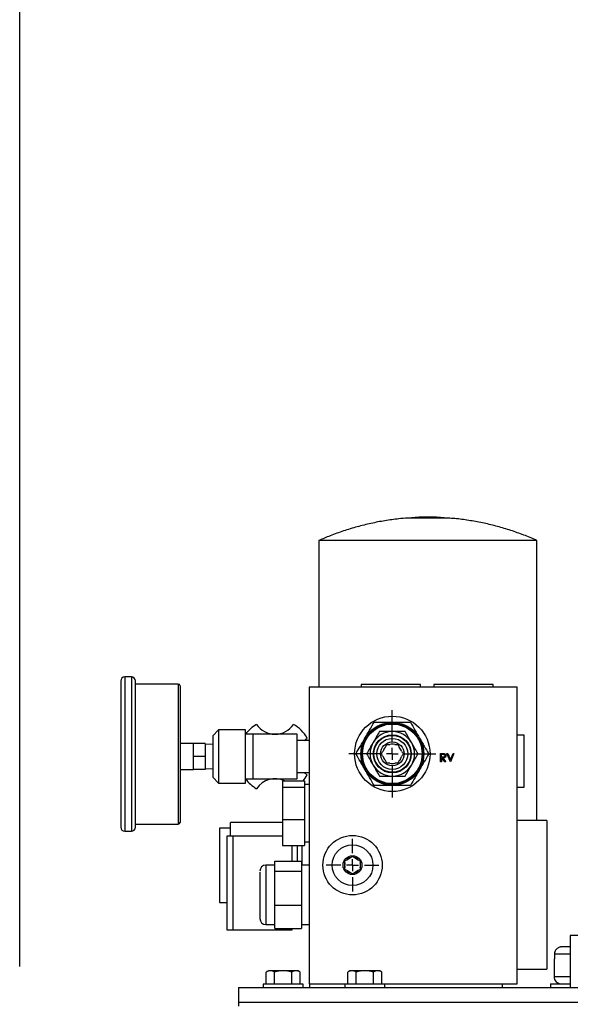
# Model space of a CAD drawing. Header units: inches. Extents: x 4 to 172, y 4 to 132.
# Tile 25 of 40: x 86.22 to 95.49, y 83.42 to 100. Entities that reach past the tile are written whole.
import ezdxf

# ---------------------------------------------------------------- set-up
doc = ezdxf.new("R2010")
doc.units = ezdxf.units.IN
doc.header["$LTSCALE"] = 16
doc.header["$MEASUREMENT"] = 0
doc.linetypes.add('CENTERX2', pattern=[0.8, 0.5, -0.1, 0.1, -0.1])
doc.layers.add('CENTER', color=40, linetype='CENTERX2')
doc.layers.add('DIMENSIONS', color=140, linetype='Continuous', lineweight=25)
doc.styles.add('SLDTEXTSTYLE0', font='TXT', dxfattribs={"width": 0.7})
doc.dimstyles.new('SLDDIMSTYLE0', dxfattribs={"dimtxt": 1.359375, "dimasz": 2.08, "dimexe": 0, "dimexo": 0.0625, "dimgap": 0.339844, "dimtad": 0, "dimtih": 1, "dimtoh": 1, "dimrnd": 1e-09, "dimzin": 12, "dimdsep": 46, "dimtxsty": 'SLDTEXTSTYLE0', "dimsah": 1, "dimcen": 0.09, "dimadec": 0, "dimazin": 3, "dimtfac": 1, "dimtofl": 0, "dimtmove": 0, "dimatfit": 3, "dimfxl": 0, "dimfrac": 2, "dimtolj": 1, "dimtzin": 12, "dimarcsym": 0})

# ---------------------------------------------------------------- blocks, each defined once
blk = doc.blocks.new('_D_5')
at = {"layer": 'DIMENSIONS'}
for p, q in [((86.217, 84.053), (86.217, 111.36)), ((110.592, 84.053), (110.592, 111.36)), ((86.217, 109.36), (94.079, 109.36)), ((95.921, 109.36), (95.465, 109.36)), ((95.465, 109.36), (95.465, 107.2)), ((101.092, 109.36), (101.548, 109.36)), ((101.548, 109.36), (101.548, 107.2)), ((110.592, 109.36), (102.934, 109.36)), ((95.465, 107.2), (95.921, 107.2)), ((101.548, 107.2), (101.092, 107.2))]:
    blk.add_line(p, q, dxfattribs=at)
for points in [[(86.217, 109.36), (88.297, 109.04), (88.297, 109.68)], [(110.592, 109.36), (108.512, 109.68), (108.512, 109.04)]]:
    blk.add_solid(points, dxfattribs=at)
at = {"layer": 'DIMENSIONS', "char_height": 1.3333, "attachment_point": 1, "style": 'SLDTEXTSTYLE0'}
for s, insert in [('24.38', (95.921, 111.383)), ('619.1', (95.921, 108.919))]:
    blk.add_mtext(s, dxfattribs=dict(at, insert=insert))
blk = doc.blocks.new('SW_CENTERMARKSYMBOL_1')
at = {"layer": 'CENTER', "color": 0}
for p, q in [((0, 0.2), (0, 0.4435)), ((-0.2, 0), (-0.4435, 0)), ((0, 0), (-0.1, 0)), ((0, 0), (0, 0.1)), ((0, 0), (0, -0.1)), ((0, 0), (0.1, 0)), ((0.2, 0), (0.4435, 0)), ((0, -0.2), (0, -0.4435))]:
    blk.add_line(p, q, dxfattribs=at)
blk = doc.blocks.new('SW_CENTERMARKSYMBOL_2')
at = {"layer": 'CENTER', "color": 0}
for p, q in [((0, 0.2), (0, 0.735)), ((-0.2, 0), (-0.735, 0)), ((0, 0), (-0.1, 0)), ((0, 0), (0, 0.1)), ((0, 0), (0, -0.1)), ((0, 0), (0.1, 0)), ((0.2, 0), (0.735, 0)), ((0, -0.2), (0, -0.735))]:
    blk.add_line(p, q, dxfattribs=at)

msp = doc.modelspace()

# ---------------------------------------------------------------- linework, layer by layer
for p, q in [((92.947, 91.622), (92.749, 91.609)), ((93.436, 91.609), (92.749, 91.609)), ((93.238, 91.622), (92.947, 91.622)), ((93.436, 91.609), (93.238, 91.622)), ((91.258, 91.231), (91.258, 88.762)), ((93.093, 91.231), (91.258, 91.231)), ((94.928, 91.231), (93.093, 91.231)), ((94.928, 86.512), (94.928, 91.231)), ((88.098, 88.933), (87.988, 88.933)), ((87.988, 88.933), (87.988, 86.333)), ((88.098, 88.933), (88.098, 86.333)), ((88.888, 88.813), (88.168, 88.813)), ((88.888, 88.813), (88.888, 86.453)), ((91.093, 88.762), (91.093, 83.762)), ((94.593, 88.762), (91.093, 88.762)), ((91.968, 88.807), (91.968, 88.762)), ((92.968, 88.807), (91.968, 88.807)), ((92.968, 88.762), (92.968, 88.807)), ((93.193, 88.807), (93.193, 88.762)), ((94.193, 88.807), (93.193, 88.807)), ((94.193, 88.762), (94.193, 88.807)), ((94.593, 83.762), (94.593, 88.762)), ((89.568, 88.043), (89.468, 87.943)), ((89.468, 87.943), (89.468, 87.243)), ((90.018, 88.043), (89.568, 88.043)), ((89.568, 88.043), (89.568, 87.143)), ((90.018, 87.143), (90.018, 88.043)), ((90.143, 87.967), (90.018, 87.967)), ((90.143, 87.967), (90.143, 87.217)), ((90.893, 87.967), (90.143, 87.967)), ((90.893, 87.217), (90.893, 87.967)), ((91.006, 87.861), (91.059, 87.904)), ((92.49, 88.012), (92.495, 88.012)), ((94.715, 87.95), (94.593, 87.95)), ((94.715, 87.075), (94.715, 87.95)), ((89.143, 87.813), (88.918, 87.813)), ((89.143, 87.812), (89.143, 87.813)), ((89.143, 87.723), (89.143, 87.812)), ((89.343, 87.812), (89.143, 87.812)), ((89.343, 87.812), (89.343, 87.593)), ((89.468, 87.795), (89.343, 87.799)), ((91.093, 87.861), (90.893, 87.861)), ((92.166, 87.822), (92.169, 87.827)), ((92.816, 87.827), (92.819, 87.822)), ((89.143, 87.682), (89.143, 87.723)), ((89.143, 87.593), (89.143, 87.682)), ((89.343, 87.593), (89.143, 87.593)), ((89.143, 87.504), (89.143, 87.593)), ((89.343, 87.593), (89.343, 87.375)), ((93.307, 87.643), (93.334, 87.643)), ((93.307, 87.505), (93.307, 87.643)), ((93.319, 87.583), (93.319, 87.629)), ((93.319, 87.629), (93.345, 87.629)), ((93.344, 87.583), (93.319, 87.583)), ((93.319, 87.569), (93.319, 87.505)), ((93.329, 87.569), (93.319, 87.569)), ((93.38, 87.505), (93.329, 87.569)), ((93.345, 87.569), (93.395, 87.505)), ((93.413, 87.643), (93.426, 87.643)), ((93.471, 87.505), (93.413, 87.643)), ((93.426, 87.643), (93.472, 87.534)), ((93.472, 87.534), (93.518, 87.643)), ((93.531, 87.643), (93.473, 87.505)), ((93.518, 87.643), (93.531, 87.643)), ((89.143, 87.464), (89.143, 87.504)), ((89.143, 87.375), (89.143, 87.464)), ((92.169, 87.447), (92.166, 87.452)), ((92.819, 87.452), (92.816, 87.447)), ((93.319, 87.505), (93.307, 87.505)), ((93.395, 87.505), (93.38, 87.505)), ((93.473, 87.505), (93.471, 87.505)), ((88.918, 87.373), (89.143, 87.373)), ((89.343, 87.375), (89.143, 87.375)), ((89.143, 87.373), (89.143, 87.375)), ((89.343, 87.387), (89.468, 87.392)), ((89.468, 87.243), (89.568, 87.143)), ((90.893, 87.323), (91.093, 87.323)), ((91.059, 87.28), (91.006, 87.323)), ((92.495, 87.262), (92.49, 87.262)), ((89.568, 87.143), (90.018, 87.143)), ((90.018, 87.219), (90.143, 87.219)), ((90.143, 87.217), (90.893, 87.217)), ((90.643, 87.181), (91.013, 87.181)), ((90.643, 87.181), (90.643, 87.076)), ((90.643, 87.076), (90.643, 86.532)), ((90.643, 87.076), (91.013, 87.076)), ((91.013, 87.181), (91.013, 87.076)), ((91.093, 87.121), (91.013, 87.121)), ((91.013, 87.076), (91.013, 86.532)), ((94.593, 87.075), (94.715, 87.075)), ((88.168, 86.453), (88.888, 86.453)), ((90.643, 86.481), (89.768, 86.481)), ((89.768, 86.252), (89.768, 86.481)), ((90.643, 86.532), (90.643, 86.093)), ((90.643, 86.532), (91.013, 86.532)), ((91.013, 86.532), (91.013, 86.093)), ((95.093, 86.512), (94.593, 86.512)), ((95.093, 86.512), (95.093, 84.012)), ((87.988, 86.333), (88.098, 86.333)), ((89.768, 86.388), (89.584, 86.388)), ((89.584, 86.388), (89.584, 85.762)), ((89.808, 86.252), (89.708, 86.252)), ((89.708, 86.252), (89.708, 85.462)), ((90.643, 86.252), (89.808, 86.252)), ((89.808, 86.252), (89.808, 84.672)), ((89.808, 86.252), (89.808, 85.462)), ((90.643, 86.093), (91.013, 86.093)), ((90.808, 85.831), (90.808, 86.093)), ((90.893, 86.093), (90.893, 85.831)), ((90.971, 86.093), (90.971, 85.762)), ((91.013, 86.154), (91.093, 86.154)), ((89.584, 85.762), (89.584, 85.136)), ((90.513, 85.762), (90.363, 85.762)), ((90.363, 85.762), (90.363, 84.762)), ((90.513, 85.831), (90.963, 85.831)), ((90.513, 85.66), (90.513, 85.831)), ((90.963, 85.831), (90.963, 85.66)), ((91.093, 85.762), (90.963, 85.762)), ((91.695, 85.724), (91.695, 85.8)), ((91.726, 85.854), (91.791, 85.892)), ((91.854, 85.892), (91.919, 85.854)), ((91.951, 85.8), (91.951, 85.724)), ((90.513, 85.091), (90.513, 85.66)), ((90.513, 85.66), (90.963, 85.66)), ((90.963, 85.66), (90.963, 85.091)), ((91.791, 85.632), (91.726, 85.67)), ((91.919, 85.67), (91.854, 85.632)), ((89.708, 85.462), (89.708, 84.672)), ((89.808, 85.462), (89.808, 84.672)), ((89.584, 85.136), (89.708, 85.136)), ((90.513, 84.693), (90.513, 85.091)), ((90.513, 85.091), (90.963, 85.091)), ((90.963, 85.091), (90.963, 84.693)), ((90.363, 84.762), (90.513, 84.762)), ((90.963, 84.762), (91.093, 84.762)), ((89.708, 84.672), (89.808, 84.672)), ((89.808, 84.672), (90.808, 84.672)), ((90.513, 84.693), (90.963, 84.693)), ((90.808, 84.672), (90.808, 84.693)), ((95.491, 84.575), (95.491, 83.7)), ((96.28, 84.575), (95.491, 84.575)), ((95.222, 84.262), (95.222, 84.187)), ((95.491, 84.262), (95.222, 84.262)), ((95.217, 84.187), (95.217, 83.887)), ((95.222, 84.187), (95.217, 84.187)), ((90.405, 83.985), (90.366, 83.962)), ((90.366, 83.755), (90.366, 83.962)), ((90.438, 83.985), (90.405, 83.985)), ((90.655, 83.985), (90.438, 83.985)), ((90.51, 83.755), (90.51, 83.962)), ((90.871, 83.985), (90.655, 83.985)), ((90.799, 83.755), (90.799, 83.962)), ((90.905, 83.985), (90.871, 83.985)), ((90.943, 83.962), (90.905, 83.985)), ((90.943, 83.755), (90.943, 83.962)), ((91.09, 84.026), (91.09, 83.967)), ((91.093, 84.026), (91.09, 84.026)), ((91.09, 83.967), (91.093, 83.967)), ((91.78, 83.985), (91.741, 83.962)), ((91.741, 83.755), (91.741, 83.962)), ((91.813, 83.985), (91.78, 83.985)), ((92.03, 83.985), (91.813, 83.985)), ((91.885, 83.755), (91.885, 83.962)), ((92.246, 83.985), (92.03, 83.985)), ((92.174, 83.755), (92.174, 83.962)), ((92.28, 83.985), (92.246, 83.985)), ((92.318, 83.962), (92.28, 83.985)), ((92.318, 83.755), (92.318, 83.962)), ((94.593, 84.012), (95.093, 84.012)), ((90.317, 83.755), (90.317, 83.7)), ((90.993, 83.755), (90.317, 83.755)), ((90.993, 83.7), (90.993, 83.755)), ((91.093, 83.762), (91.741, 83.762)), ((91.096, 83.762), (91.096, 83.7)), ((91.692, 83.755), (91.692, 83.7)), ((92.368, 83.755), (91.692, 83.755)), ((92.318, 83.762), (94.593, 83.762)), ((92.368, 83.7), (92.368, 83.755)), ((94.346, 83.7), (94.346, 83.762)), ((95.155, 83.762), (95.155, 83.7)), ((95.155, 83.762), (95.491, 83.762)), ((95.217, 83.887), (95.491, 83.887)), ((89.905, 83.7), (89.905, 83.45)), ((89.905, 83.7), (106.905, 83.7)), ((89.905, 83.45), (89.905, 83.387)), ((106.905, 83.45), (89.905, 83.45))]:
    msp.add_line(p, q)
for centre, radius in [((92.493, 87.637), 0.635), ((92.493, 87.637), 0.53), ((92.493, 87.637), 0.516), ((92.493, 87.637), 0.502), ((92.493, 87.637), 0.32), ((92.493, 87.637), 0.311), ((92.493, 87.637), 0.261), ((92.493, 87.637), 0.2), ((91.823, 85.762), 0.5), ((91.823, 85.762), 0.344), ((91.823, 85.762), 0.159)]:
    msp.add_circle(centre, radius)
for centre, radius, start, end in [((87.988, 88.863), 0.07, 90, 180), ((88.098, 88.863), 0.07, 0, 90), ((88.888, 88.783), 0.03, 0, 90), ((90.518, 87.592), 0.625, 119.9264, 143.1301), ((90.518, 88.342), 0.375, 213.749, 326.251), ((90.518, 87.592), 0.625, 29.9264, 60.0736), ((92.493, 87.637), 0.375, 90.4389, 149.5611), ((92.493, 87.637), 0.375, 30.4389, 89.5611), ((92.493, 87.637), 0.375, 150.4389, 209.5611), ((92.493, 87.637), 0.162, 135.75, 164.25), ((92.493, 87.637), 0.163, 75.75, 104.25), ((92.493, 87.637), 0.162, 15.75, 44.25), ((92.493, 87.637), 0.375, 330.4389, 29.5611), ((92.493, 87.637), 0.162, 195.75, 224.25), ((92.493, 87.637), 0.163, 315.75, 344.25), ((92.493, 87.637), 0.375, 210.4389, 269.5611), ((92.493, 87.637), 0.163, 255.75, 284.25), ((92.493, 87.637), 0.375, 270.4389, 329.5611), ((90.518, 87.592), 0.625, 318.8995, 330.0736), ((90.518, 87.592), 0.625, 216.8699, 240.0736), ((90.518, 86.842), 0.375, 64.7376, 146.251), ((88.888, 86.483), 0.03, 270, 0), ((87.988, 86.403), 0.07, 180, 270), ((88.098, 86.403), 0.07, 270, 0), ((90.363, 85.662), 0.1, 90, 180), ((91.823, 85.762), 0.134, 163.4963, 196.5037), ((91.823, 85.762), 0.134, 103.4963, 136.5037), ((91.823, 85.762), 0.134, 43.4963, 76.5037), ((91.823, 85.762), 0.134, 343.4963, 16.5037), ((91.823, 85.762), 0.134, 223.4963, 256.5037), ((91.823, 85.762), 0.134, 283.4963, 316.5037), ((90.363, 84.862), 0.1, 180, 270), ((91.11, 84.026), 0.02, 148.2117, 180), ((95.342, 83.887), 0.125, 180, 270)]:
    msp.add_arc(centre, radius, start, end)
for points, knots in [([(92.749, 91.608), (92.7, 91.604), (92.572, 91.594), (92.367, 91.565), (92.132, 91.521), (91.9, 91.463), (91.67, 91.393), (91.456, 91.317), (91.321, 91.258), (91.259, 91.231)], [0, 0, 0, 0, 0.094953, 0.248986, 0.403449, 0.558356, 0.713724, 0.869572, 1, 1, 1, 1]), ([(94.924, 91.232), (94.914, 91.237), (94.834, 91.274), (94.68, 91.334), (94.461, 91.411), (94.237, 91.476), (94.01, 91.53), (93.779, 91.571), (93.587, 91.597), (93.471, 91.605), (93.432, 91.608)], [0, 0, 0, 0, 0.021332, 0.171045, 0.321203, 0.471793, 0.622805, 0.774232, 0.926068, 1, 1, 1, 1]), ([(87.918, 88.863), (87.918, 88.863), (87.918, 88.733), (87.918, 88.272), (87.918, 87.959), (87.918, 87.307), (87.918, 86.994), (87.918, 86.533), (87.918, 86.403), (87.918, 86.403)], [0, 0, 0, 0, 0.25, 0.25, 0.5, 0.5, 0.75, 0.75, 1, 1, 1, 1]), ([(88.168, 86.403), (88.168, 86.403), (88.168, 86.533), (88.168, 86.994), (88.168, 87.307), (88.168, 87.959), (88.168, 88.272), (88.168, 88.733), (88.168, 88.863), (88.168, 88.863)], [0, 0, 0, 0, 0.25, 0.25, 0.5, 0.5, 0.75, 0.75, 1, 1, 1, 1]), ([(88.918, 88.783), (88.918, 88.783), (88.918, 88.783), (88.918, 88.782), (88.918, 88.781), (88.918, 88.78), (88.918, 88.778), (88.918, 88.776), (88.918, 88.774), (88.918, 88.771), (88.918, 88.767), (88.918, 88.759), (88.918, 88.74), (88.918, 88.703), (88.918, 88.656), (88.918, 88.597), (88.918, 88.527), (88.918, 88.448), (88.918, 88.359), (88.918, 88.264), (88.918, 88.163), (88.918, 88.058), (88.918, 87.951), (88.918, 87.81), (88.918, 87.633), (88.918, 87.455), (88.918, 87.315), (88.918, 87.208), (88.918, 87.103), (88.918, 87.002), (88.918, 86.907), (88.918, 86.818), (88.918, 86.739), (88.918, 86.669), (88.918, 86.61), (88.918, 86.563), (88.918, 86.526), (88.918, 86.506), (88.918, 86.495), (88.918, 86.49), (88.918, 86.486), (88.918, 86.483), (88.918, 86.483), (88.918, 86.483)], [0, 0, 0, 0, 0.005838, 0.011669, 0.017494, 0.023316, 0.029135, 0.034954, 0.040776, 0.046602, 0.052433, 0.058273, 0.089145, 0.120023, 0.152183, 0.184348, 0.217191, 0.250041, 0.282885, 0.315734, 0.347893, 0.380058, 0.410931, 0.441809, 0.500001, 0.558193, 0.589066, 0.619944, 0.652103, 0.684268, 0.717112, 0.749961, 0.782805, 0.815655, 0.847814, 0.879979, 0.910851, 0.94173, 0.953398, 0.965044, 0.976683, 0.988329, 1, 1, 1, 1]), ([(91.879, 87.637), (91.904, 87.681), (91.93, 87.724), (91.981, 87.812), (92.006, 87.857), (92.045, 87.925), (92.059, 87.947), (92.084, 87.992), (92.097, 88.015), (92.136, 88.081), (92.161, 88.125), (92.186, 88.168)], [0, 0, 0, 0, 0.25, 0.25, 0.5, 0.5, 0.625, 0.625, 0.75, 0.75, 1, 1, 1, 1]), ([(92.186, 88.168), (92.236, 88.168), (92.287, 88.168), (92.389, 88.168), (92.44, 88.168), (92.545, 88.168), (92.597, 88.168), (92.699, 88.168), (92.749, 88.168), (92.799, 88.168)], [0, 0, 0, 0, 0.25, 0.25, 0.5, 0.5, 0.75, 0.75, 1, 1, 1, 1]), ([(92.799, 88.168), (92.824, 88.125), (92.849, 88.081), (92.9, 87.993), (92.926, 87.948), (92.965, 87.881), (92.978, 87.858), (93.004, 87.813), (93.017, 87.791), (93.055, 87.724), (93.081, 87.681), (93.106, 87.637)], [0, 0, 0, 0, 0.25, 0.25, 0.5, 0.5, 0.625, 0.625, 0.75, 0.75, 1, 1, 1, 1]), ([(92.276, 88.012), (92.259, 87.982), (92.241, 87.951), (92.206, 87.89), (92.188, 87.859), (92.169, 87.827)], [0, 0, 0, 0, 0.5, 0.5, 1, 1, 1, 1]), ([(92.49, 88.012), (92.453, 88.012), (92.417, 88.012), (92.346, 88.012), (92.311, 88.012), (92.276, 88.012)], [0, 0, 0, 0, 0.5, 0.5, 1, 1, 1, 1]), ([(92.709, 88.012), (92.674, 88.012), (92.639, 88.012), (92.568, 88.012), (92.532, 88.012), (92.495, 88.012)], [0, 0, 0, 0, 0.5, 0.5, 1, 1, 1, 1]), ([(92.816, 87.827), (92.798, 87.859), (92.78, 87.89), (92.744, 87.951), (92.727, 87.982), (92.709, 88.012)], [0, 0, 0, 0, 0.5, 0.5, 1, 1, 1, 1]), ([(92.166, 87.822), (92.148, 87.791), (92.13, 87.759), (92.095, 87.698), (92.077, 87.667), (92.06, 87.637)], [0, 0, 0, 0, 0.5, 0.5, 1, 1, 1, 1]), ([(92.926, 87.637), (92.908, 87.667), (92.891, 87.698), (92.855, 87.759), (92.837, 87.791), (92.819, 87.822)], [0, 0, 0, 0, 0.5, 0.5, 1, 1, 1, 1]), ([(92.186, 87.106), (92.161, 87.15), (92.136, 87.193), (92.085, 87.281), (92.059, 87.326), (92.02, 87.394), (92.007, 87.416), (91.981, 87.461), (91.968, 87.484), (91.93, 87.55), (91.905, 87.594), (91.879, 87.637)], [0, 0, 0, 0, 0.25, 0.25, 0.5, 0.5, 0.625, 0.625, 0.75, 0.75, 1, 1, 1, 1]), ([(92.06, 87.637), (92.077, 87.607), (92.095, 87.576), (92.13, 87.515), (92.148, 87.484), (92.166, 87.452)], [0, 0, 0, 0, 0.5, 0.5, 1, 1, 1, 1]), ([(93.106, 87.637), (93.081, 87.594), (93.056, 87.55), (93.005, 87.462), (92.979, 87.417), (92.94, 87.35), (92.927, 87.327), (92.901, 87.282), (92.888, 87.26), (92.85, 87.193), (92.824, 87.15), (92.799, 87.106)], [0, 0, 0, 0, 0.25, 0.25, 0.5, 0.5, 0.625, 0.625, 0.75, 0.75, 1, 1, 1, 1]), ([(92.819, 87.452), (92.837, 87.484), (92.855, 87.515), (92.891, 87.576), (92.908, 87.607), (92.926, 87.637)], [0, 0, 0, 0, 0.5, 0.5, 1, 1, 1, 1]), ([(93.334, 87.643), (93.336, 87.643), (93.34, 87.643), (93.345, 87.643), (93.349, 87.643), (93.354, 87.642), (93.357, 87.642), (93.36, 87.642), (93.363, 87.641), (93.365, 87.641), (93.366, 87.641)], [0, 0, 0, 0, 0.1762578, 0.3384344, 0.4848221, 0.6171576, 0.7346984, 0.8373852, 0.9263724, 1, 1, 1, 1]), ([(93.381, 87.606), (93.381, 87.605), (93.381, 87.603), (93.38, 87.599), (93.379, 87.596), (93.377, 87.593), (93.375, 87.591), (93.372, 87.588), (93.369, 87.586), (93.367, 87.585), (93.364, 87.584), (93.362, 87.584), (93.36, 87.583), (93.357, 87.583), (93.354, 87.583), (93.351, 87.583), (93.348, 87.583), (93.346, 87.583), (93.344, 87.583)], [0, 0, 0, 0, 0.069046, 0.136815, 0.203663, 0.272413, 0.341585, 0.410581, 0.48126, 0.554931, 0.594943, 0.639345, 0.687768, 0.740894, 0.79883, 0.861097, 0.928337, 1, 1, 1, 1]), ([(93.345, 87.629), (93.346, 87.629), (93.349, 87.629), (93.352, 87.629), (93.355, 87.628), (93.358, 87.628), (93.36, 87.628), (93.363, 87.627), (93.365, 87.627), (93.367, 87.626), (93.37, 87.625), (93.372, 87.623), (93.375, 87.621), (93.377, 87.618), (93.379, 87.616), (93.38, 87.612), (93.381, 87.609), (93.381, 87.607), (93.381, 87.606)], [0, 0, 0, 0, 0.074899, 0.144687, 0.208845, 0.267441, 0.321053, 0.369275, 0.412261, 0.450597, 0.520722, 0.588911, 0.657378, 0.727213, 0.796243, 0.863663, 0.9312, 1, 1, 1, 1]), ([(93.393, 87.606), (93.393, 87.604), (93.393, 87.601), (93.392, 87.595), (93.39, 87.59), (93.388, 87.586), (93.385, 87.582), (93.381, 87.578), (93.377, 87.575), (93.373, 87.573), (93.37, 87.572), (93.367, 87.571), (93.364, 87.57), (93.36, 87.57), (93.357, 87.569), (93.353, 87.569), (93.349, 87.569), (93.346, 87.569), (93.345, 87.569)], [0, 0, 0, 0, 0.0787751, 0.1537107, 0.2266989, 0.2991718, 0.371166, 0.4429778, 0.516334, 0.5928571, 0.6335102, 0.6766236, 0.7229154, 0.7719714, 0.8238293, 0.8793865, 0.9379521, 1, 1, 1, 1]), ([(93.366, 87.641), (93.367, 87.641), (93.369, 87.64), (93.372, 87.639), (93.374, 87.638), (93.377, 87.636), (93.379, 87.635), (93.382, 87.633), (93.384, 87.631), (93.386, 87.629), (93.388, 87.626), (93.389, 87.624), (93.39, 87.621), (93.392, 87.618), (93.392, 87.615), (93.393, 87.612), (93.393, 87.609), (93.393, 87.607), (93.393, 87.606)], [0, 0, 0, 0, 0.064211, 0.127052, 0.188727, 0.249109, 0.309897, 0.370266, 0.430669, 0.492745, 0.554114, 0.615726, 0.676828, 0.738464, 0.801336, 0.865197, 0.931648, 1, 1, 1, 1]), ([(92.169, 87.447), (92.188, 87.416), (92.206, 87.384), (92.241, 87.323), (92.259, 87.292), (92.276, 87.262)], [0, 0, 0, 0, 0.5, 0.5, 1, 1, 1, 1]), ([(92.709, 87.262), (92.727, 87.292), (92.744, 87.323), (92.78, 87.384), (92.798, 87.416), (92.816, 87.447)], [0, 0, 0, 0, 0.5, 0.5, 1, 1, 1, 1]), ([(92.276, 87.262), (92.311, 87.262), (92.346, 87.262), (92.417, 87.262), (92.453, 87.262), (92.49, 87.262)], [0, 0, 0, 0, 0.5, 0.5, 1, 1, 1, 1]), ([(92.495, 87.262), (92.532, 87.262), (92.568, 87.262), (92.639, 87.262), (92.674, 87.262), (92.709, 87.262)], [0, 0, 0, 0, 0.5, 0.5, 1, 1, 1, 1]), ([(92.799, 87.106), (92.749, 87.106), (92.699, 87.106), (92.597, 87.106), (92.545, 87.106), (92.44, 87.106), (92.389, 87.106), (92.287, 87.106), (92.236, 87.106), (92.186, 87.106)], [0, 0, 0, 0, 0.25, 0.25, 0.5, 0.5, 0.75, 0.75, 1, 1, 1, 1]), ([(90.263, 85.645), (90.263, 85.636), (90.263, 85.619), (90.263, 85.576), (90.263, 85.519), (90.263, 85.451), (90.263, 85.375), (90.263, 85.295), (90.263, 85.218), (90.263, 85.144), (90.263, 85.075), (90.263, 85.01), (90.263, 84.952), (90.263, 84.906), (90.263, 84.876), (90.263, 84.862), (90.263, 84.864), (90.263, 84.864)], [0, 0, 0, 0, 0.064355, 0.132565, 0.20361, 0.276163, 0.348717, 0.419762, 0.487972, 0.552327, 0.616682, 0.684892, 0.755937, 0.82849, 0.901044, 0.972089, 1, 1, 1, 1]), ([(95.354, 84.387), (95.352, 84.387), (95.347, 84.387), (95.34, 84.386), (95.333, 84.386), (95.326, 84.384), (95.321, 84.383), (95.316, 84.382), (95.305, 84.378), (95.289, 84.372), (95.269, 84.358), (95.251, 84.341), (95.239, 84.323), (95.231, 84.308), (95.227, 84.297), (95.225, 84.285), (95.223, 84.274), (95.223, 84.266), (95.222, 84.262)], [0, 0, 0, 0, 0.0439954, 0.0852379, 0.1237224, 0.1594441, 0.1923988, 0.2225832, 0.2499944, 0.3832659, 0.4992004, 0.6320063, 0.7493402, 0.8026226, 0.8539523, 0.9036881, 0.9522275, 1, 1, 1, 1]), ([(95.491, 84.387), (95.459, 84.387), (95.394, 84.387), (95.368, 84.387), (95.354, 84.387)], [0, 0, 0, 0, 0.482901, 1, 1, 1, 1])]:
    msp.add_open_spline(points, degree=3, knots=knots)
for points in [[(92.376, 87.751), (92.385, 87.766), (92.394, 87.781), (92.402, 87.795)], [(92.402, 87.795), (92.418, 87.795), (92.435, 87.795), (92.453, 87.795)], [(92.533, 87.795), (92.55, 87.795), (92.567, 87.795), (92.584, 87.795)], [(92.584, 87.795), (92.592, 87.781), (92.6, 87.766), (92.609, 87.751)], [(92.311, 87.637), (92.319, 87.651), (92.327, 87.666), (92.336, 87.681)], [(92.336, 87.593), (92.327, 87.608), (92.319, 87.623), (92.311, 87.637)], [(92.649, 87.681), (92.658, 87.666), (92.666, 87.651), (92.674, 87.637)], [(92.674, 87.637), (92.666, 87.623), (92.658, 87.608), (92.649, 87.593)], [(92.402, 87.48), (92.394, 87.494), (92.385, 87.508), (92.376, 87.524)], [(92.453, 87.48), (92.435, 87.48), (92.418, 87.48), (92.402, 87.48)], [(92.584, 87.48), (92.567, 87.48), (92.55, 87.48), (92.533, 87.48)], [(92.609, 87.524), (92.6, 87.508), (92.592, 87.494), (92.584, 87.48)], [(91.791, 85.892), (91.802, 85.898), (91.813, 85.904), (91.823, 85.91)], [(91.823, 85.91), (91.833, 85.904), (91.843, 85.898), (91.854, 85.892)], [(91.695, 85.836), (91.705, 85.842), (91.715, 85.848), (91.726, 85.854)], [(91.695, 85.8), (91.695, 85.813), (91.695, 85.824), (91.695, 85.836)], [(91.919, 85.854), (91.93, 85.848), (91.941, 85.842), (91.951, 85.836)], [(91.951, 85.836), (91.951, 85.824), (91.951, 85.813), (91.951, 85.8)], [(91.695, 85.688), (91.695, 85.7), (91.695, 85.712), (91.695, 85.724)], [(91.726, 85.67), (91.715, 85.677), (91.705, 85.682), (91.695, 85.688)], [(91.823, 85.614), (91.813, 85.62), (91.802, 85.626), (91.791, 85.632)], [(91.854, 85.632), (91.843, 85.626), (91.833, 85.62), (91.823, 85.614)], [(91.951, 85.688), (91.941, 85.682), (91.93, 85.677), (91.919, 85.67)], [(91.951, 85.724), (91.951, 85.712), (91.951, 85.7), (91.951, 85.688)], [(90.438, 83.985), (90.413, 83.985), (90.39, 83.976), (90.366, 83.962)], [(90.51, 83.962), (90.487, 83.976), (90.463, 83.985), (90.438, 83.985)], [(90.655, 83.985), (90.605, 83.985), (90.557, 83.976), (90.51, 83.962)], [(90.799, 83.962), (90.752, 83.976), (90.704, 83.985), (90.655, 83.985)], [(90.871, 83.985), (90.846, 83.985), (90.823, 83.976), (90.799, 83.962)], [(90.943, 83.962), (90.92, 83.976), (90.896, 83.985), (90.871, 83.985)], [(91.813, 83.985), (91.788, 83.985), (91.765, 83.976), (91.741, 83.962)], [(91.885, 83.962), (91.862, 83.976), (91.838, 83.985), (91.813, 83.985)], [(92.03, 83.985), (91.98, 83.985), (91.932, 83.976), (91.885, 83.962)], [(92.174, 83.962), (92.127, 83.976), (92.079, 83.985), (92.03, 83.985)], [(92.246, 83.985), (92.221, 83.985), (92.198, 83.976), (92.174, 83.962)], [(92.318, 83.962), (92.295, 83.976), (92.271, 83.985), (92.246, 83.985)]]:
    msp.add_open_spline(points, degree=3)

# ---------------------------------------------------------------- block references
at = {"layer": 'CENTER'}
for name, p in [('SW_CENTERMARKSYMBOL_2', (92.493, 87.637)), ('SW_CENTERMARKSYMBOL_1', (91.823, 85.762))]:
    msp.add_blockref(name, p, dxfattribs=at)

# ---------------------------------------------------------------- dimensions: what is measured, and where the dimension line sits
at = {"layer": 'DIMENSIONS'}
dim = msp.add_linear_dim(base=(110.592112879, 109.360408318), p1=(86.217112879, 83.252579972), p2=(110.592112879, 83.252579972), dimstyle='SLDDIMSTYLE0', dxfattribs=at)
dim.commit()
dim.dimension.update_dxf_attribs({"geometry": '_D_5', "text_midpoint": (98.506332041, 109.360408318), "dimtype": 160})

doc.saveas('drawing.dxf')
